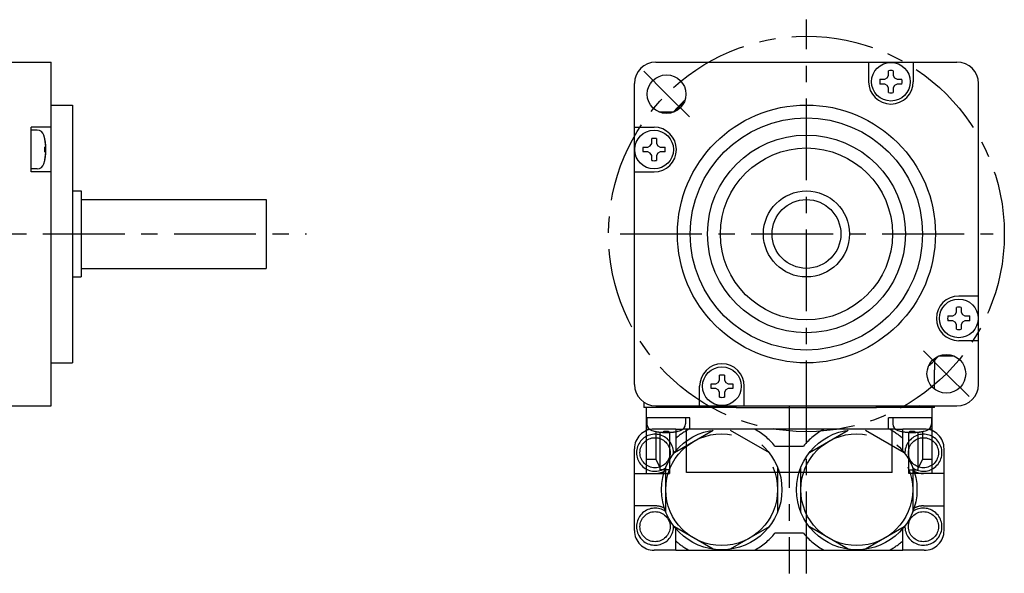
# Model space of a CAD drawing. Header units: millimetres. Extents: x 47 to 338, y 171 to 242.
# Tile 3 of 3: x 224 to 338, y 171 to 235. Entities that reach past the tile are written whole.
import ezdxf

# ---------------------------------------------------------------- set-up
doc = ezdxf.new("R2010")
doc.units = ezdxf.units.MM
doc.linetypes.add('CENTER', pattern=[50.8, 31.75, -6.35, 6.35, -6.35])
doc.linetypes.add('PHANTOM', pattern=[63.5, 31.75, -6.35, 6.35, -6.35, 6.35, -6.35])
doc.layers.add('CTR', color=2, linetype='CENTER')
doc.layers.add('PHANTOM', color=3, linetype='PHANTOM')

msp = doc.modelspace()

# ---------------------------------------------------------------- linework, layer by layer
for p, q in [((144.4, 230), (227.2, 230)), ((227.2, 190), (227.2, 230)), ((297.5, 230), (332.5, 230)), ((322.22, 230), (322.22, 227.71)), ((324.54, 228.42), (324.54, 228.98)), ((325.1, 228.98), (325.1, 228.42)), ((327.42, 230), (327.42, 227.71)), ((323.55, 227.99), (324.11, 227.99)), ((324.11, 227.99), (324.38, 228.15)), ((324.38, 228.15), (324.54, 228.42)), ((325.1, 228.42), (325.25, 228.15)), ((325.25, 228.15), (325.53, 227.99)), ((325.53, 227.99), (326.09, 227.99)), ((295, 192.5), (295, 227.5)), ((324.11, 227.43), (323.55, 227.43)), ((324.38, 227.27), (324.11, 227.43)), ((324.54, 227), (324.38, 227.27)), ((324.54, 226.44), (324.54, 227)), ((325.25, 227.27), (325.1, 227)), ((325.1, 227), (325.1, 226.44)), ((325.53, 227.43), (325.25, 227.27)), ((326.09, 227.43), (325.53, 227.43)), ((335, 192.5), (335, 227.5)), ((227.2, 225), (229.7, 225)), ((229.7, 225), (229.7, 195)), ((300.74, 225.25), (300.66, 225.25)), ((297.84, 224.2), (299.62, 224.2)), ((299.62, 224.19), (299.62, 224.2)), ((227.2, 222.42), (224.9, 222.42)), ((224.9, 217.22), (224.9, 222.42)), ((225.59, 222.07), (224.9, 222.07)), ((295, 222.42), (297.29, 222.42)), ((226.46, 221.09), (226.46, 221.12)), ((297.01, 220.53), (297.01, 221.09)), ((297.57, 221.09), (297.57, 220.53)), ((226.46, 220.1), (226.55, 220.1)), ((226.46, 219.54), (226.46, 220.1)), ((296.02, 220.1), (296.58, 220.1)), ((296.58, 220.1), (296.85, 220.25)), ((296.85, 220.25), (297.01, 220.53)), ((297.57, 220.53), (297.73, 220.25)), ((297.73, 220.25), (298, 220.1)), ((298, 220.1), (298.56, 220.1)), ((226.55, 219.54), (226.46, 219.54)), ((296.58, 219.54), (296.02, 219.54)), ((296.85, 219.38), (296.58, 219.54)), ((297.01, 219.11), (296.85, 219.38)), ((297.01, 218.55), (297.01, 219.11)), ((297.73, 219.38), (297.57, 219.11)), ((297.57, 219.11), (297.57, 218.55)), ((298, 219.54), (297.73, 219.38)), ((298.56, 219.54), (298, 219.54)), ((225.59, 217.57), (224.9, 217.57)), ((226.46, 218.52), (226.46, 218.55)), ((227.2, 217.22), (224.9, 217.22)), ((295, 217.22), (297.29, 217.22)), ((229.7, 215), (230.7, 215)), ((230.7, 215), (230.7, 205)), ((230.7, 214), (252.2, 214)), ((252.2, 214), (252.2, 206)), ((229.7, 205), (230.7, 205)), ((230.7, 206), (252.2, 206)), ((335, 202.78), (332.71, 202.78)), ((332.43, 200.89), (332.43, 201.45)), ((332.99, 201.45), (332.99, 200.89)), ((331.44, 200.46), (332, 200.46)), ((332, 200.46), (332.27, 200.62)), ((332.27, 200.62), (332.43, 200.89)), ((332.99, 200.89), (333.15, 200.62)), ((333.15, 200.62), (333.42, 200.46)), ((333.42, 200.46), (333.98, 200.46)), ((332, 199.9), (331.44, 199.9)), ((332.27, 199.75), (332, 199.9)), ((332.43, 199.47), (332.27, 199.75)), ((332.43, 198.91), (332.43, 199.47)), ((333.15, 199.75), (332.99, 199.47)), ((332.99, 199.47), (332.99, 198.91)), ((333.42, 199.9), (333.15, 199.75)), ((333.98, 199.9), (333.42, 199.9)), ((335, 197.58), (332.71, 197.58)), ((330.38, 195.81), (330.38, 195.8)), ((332.16, 195.8), (330.38, 195.8)), ((227.2, 195), (229.7, 195)), ((329.26, 194.75), (329.34, 194.75)), ((329.9, 195.29), (329.9, 194.19)), ((304.9, 193), (304.9, 193.56)), ((305.46, 193.56), (305.46, 193)), ((329.9, 191.95), (329.9, 194.19)), ((302.58, 190), (302.58, 192.29)), ((303.91, 192.57), (304.47, 192.57)), ((304.47, 192.57), (304.75, 192.73)), ((304.75, 192.73), (304.9, 193)), ((305.46, 193), (305.62, 192.73)), ((305.62, 192.73), (305.89, 192.57)), ((305.89, 192.57), (306.45, 192.57)), ((307.78, 190), (307.78, 192.29)), ((304.47, 192.01), (303.91, 192.01)), ((304.75, 191.85), (304.47, 192.01)), ((304.9, 191.58), (304.75, 191.85)), ((304.9, 191.02), (304.9, 191.58)), ((305.62, 191.85), (305.46, 191.58)), ((305.46, 191.58), (305.46, 191.02)), ((305.89, 192.01), (305.62, 191.85)), ((306.45, 192.01), (305.89, 192.01)), ((189.2, 190), (227.2, 190)), ((296.1, 190.43), (296.1, 189.8)), ((297.5, 190), (332.5, 190)), ((301.67, 189.97), (301.67, 190)), ((301.67, 189.97), (301.8, 190)), ((328.33, 189.97), (328.2, 190)), ((328.33, 190), (328.33, 189.97)), ((329.9, 189.8), (329.9, 190)), ((306.85, 189.8), (296.1, 189.8)), ((296.4, 182.15), (296.4, 189.8)), ((301.67, 189.97), (306.85, 189.97)), ((306.85, 189.8), (306.85, 189.97)), ((306.85, 189.8), (323.15, 189.8)), ((323.15, 189.97), (328.33, 189.97)), ((323.15, 189.8), (323.15, 189.97)), ((329.9, 189.8), (323.15, 189.8)), ((329.6, 182.15), (329.6, 189.8)), ((301.45, 188.6), (296.4, 188.6)), ((296.45, 188.6), (296.45, 187.91)), ((300.95, 188.6), (300.95, 187.91)), ((301.45, 187.3), (301.45, 188.6)), ((329.6, 188.6), (324.55, 188.6)), ((324.55, 187.3), (324.55, 188.6)), ((325.05, 188.6), (325.05, 187.91)), ((329.55, 188.6), (329.55, 187.91)), ((296.4, 187.3), (296.73, 187.3)), ((297.4, 187.04), (297.43, 187.04)), ((297.49, 187.03), (297.49, 183.76)), ((298, 182.55), (298, 186.95)), ((298.42, 186.95), (298.42, 187.04)), ((298.42, 187.04), (298.98, 187.04)), ((298.98, 187.04), (298.98, 186.95)), ((299.1, 186.92), (299.1, 182.15)), ((299.97, 187.04), (300, 187.04)), ((325.33, 187.3), (300.67, 187.3)), ((301.05, 182.25), (301.05, 187.3)), ((324.95, 182.25), (324.95, 187.3)), ((326, 187.04), (326.03, 187.04)), ((326.9, 182.15), (326.9, 186.92)), ((327.02, 187.04), (327.58, 187.04)), ((327.02, 186.95), (327.02, 187.04)), ((327.58, 187.04), (327.58, 186.95)), ((328, 182.55), (328, 186.95)), ((328.51, 187.03), (328.51, 183.76)), ((328.57, 187.04), (328.6, 187.04)), ((329.6, 187.3), (329.27, 187.3)), ((297.49, 183.76), (296.4, 183.76)), ((297.49, 183.76), (298, 182.81)), ((328.51, 183.76), (328, 182.81)), ((329.6, 183.76), (328.51, 183.76)), ((296.4, 182.15), (299.1, 182.15)), ((299.1, 182.55), (298, 182.55)), ((324.95, 182.25), (301.05, 182.25)), ((326.9, 182.55), (328, 182.55)), ((329.6, 182.15), (326.9, 182.15))]:
    msp.add_line(p, q)
for centre, radius in [((324.82, 227.71), 2.25), ((298.74, 226.26), 2.25), ((315, 210), 15), ((315, 210), 13.5), ((297.29, 219.82), 2.25), ((315, 210), 11.5), ((315, 210), 10), ((315, 210), 5), ((315, 210), 4), ((332.71, 200.18), 2.25), ((331.26, 193.74), 2.25), ((305.18, 192.29), 2.25)]:
    msp.add_circle(centre, radius)
for centre, radius, start, end in [((297.5, 227.5), 2.5, 90, 180), ((324.82, 227.71), 1.3, 77.5619, 102.4381), ((332.5, 227.5), 2.5, 0, 90), ((324.82, 227.71), 1.3, 167.5619, 192.4381), ((324.82, 227.71), 1.3, 347.5619, 12.4381), ((324.82, 227.71), 2.6, 180, 0), ((315, 210), 21, 132.3626, 137.4533), ((324.82, 227.71), 1.3, 257.5619, 282.4381), ((315, 210), 20.93, 133.2438, 137.2898), ((225.59, 221.27), 0.8, 16.1914, 90), ((297.29, 219.82), 2.6, 270, 90), ((220.6, 219.82), 6, 343.8086, 16.1914), ((220.6, 219.82), 5.99, 6.8011, 12.2286), ((297.29, 219.82), 1.3, 77.5619, 102.4381), ((297.29, 219.82), 1.3, 167.5619, 192.4381), ((297.29, 219.82), 1.3, 347.5619, 12.4381), ((220.6, 219.82), 5.99, 347.7714, 353.1989), ((225.59, 218.37), 0.8, 270, 343.8086), ((297.29, 219.82), 1.3, 257.5619, 282.4381), ((332.71, 200.18), 2.6, 90, 270), ((332.71, 200.18), 1.3, 77.5619, 102.4381), ((332.71, 200.18), 1.3, 167.5619, 192.4381), ((332.71, 200.18), 1.3, 347.5619, 12.4381), ((332.71, 200.18), 1.3, 257.5619, 282.4381), ((315, 210), 20.93, 313.2438, 317.2898), ((305.18, 192.29), 2.6, 0, 180), ((305.18, 192.29), 1.3, 77.5619, 102.4381), ((297.5, 192.5), 2.5, 180, 270), ((305.18, 192.29), 1.3, 167.5619, 192.4381), ((305.18, 192.29), 1.3, 347.5619, 12.4381), ((332.5, 192.5), 2.5, 270, 0), ((305.18, 192.29), 1.3, 257.5619, 282.4381), ((297.25, 187.91), 0.8, 180, 253.8086), ((300.15, 187.91), 0.8, 286.1914, 0), ((325.85, 187.91), 0.8, 180, 253.8086), ((328.75, 187.91), 0.8, 286.1914, 0), ((298.7, 192.9), 6, 253.8086, 286.1914), ((298.7, 192.9), 5.99, 257.7714, 263.1989), ((298.7, 192.9), 5.99, 276.8011, 282.2286), ((327.3, 192.9), 6, 253.8086, 286.1914), ((327.3, 192.9), 5.99, 257.7714, 263.1989), ((327.3, 192.9), 5.99, 276.8011, 282.2286)]:
    msp.add_arc(centre, radius, start, end)
for points, knots in [([(226.57, 220.25), (226.57, 220.26), (226.57, 220.27), (226.57, 220.27), (226.57, 220.28), (226.57, 220.28), (226.57, 220.29), (226.57, 220.29), (226.57, 220.29), (226.57, 220.3), (226.57, 220.31), (226.57, 220.32), (226.57, 220.33), (226.56, 220.34), (226.56, 220.34), (226.56, 220.35), (226.56, 220.35), (226.56, 220.35), (226.56, 220.35), (226.56, 220.36), (226.56, 220.37), (226.56, 220.37), (226.56, 220.38), (226.56, 220.38), (226.56, 220.38), (226.56, 220.38), (226.56, 220.39), (226.56, 220.39), (226.56, 220.4), (226.56, 220.41), (226.56, 220.42), (226.56, 220.43), (226.56, 220.43), (226.56, 220.43), (226.56, 220.44), (226.56, 220.44), (226.56, 220.45), (226.56, 220.45), (226.56, 220.46), (226.56, 220.47), (226.56, 220.47), (226.56, 220.47), (226.56, 220.48), (226.56, 220.48), (226.55, 220.49), (226.55, 220.5), (226.55, 220.51), (226.55, 220.52), (226.55, 220.53)], [0, 0, 0, 0, 0.0625, 0.09375, 0.125, 0.140625, 0.15625, 0.164062, 0.171875, 0.1875, 0.21875, 0.25, 0.28125, 0.3125, 0.328125, 0.335938, 0.34375, 0.359375, 0.375, 0.40625, 0.4375, 0.46875, 0.484375, 0.492188, 0.5, 0.507812, 0.515625, 0.53125, 0.5625, 0.59375, 0.625, 0.640625, 0.65625, 0.664062, 0.671875, 0.6875, 0.71875, 0.75, 0.78125, 0.8125, 0.828125, 0.835938, 0.84375, 0.859375, 0.875, 0.90625, 0.9375, 1, 1, 1, 1]), ([(226.55, 220.1), (226.55, 220.1), (226.55, 220.11), (226.55, 220.11), (226.55, 220.12), (226.55, 220.12), (226.56, 220.12), (226.56, 220.13), (226.56, 220.13), (226.56, 220.14), (226.56, 220.14), (226.56, 220.15), (226.56, 220.15), (226.56, 220.15), (226.56, 220.16), (226.56, 220.16), (226.56, 220.17), (226.56, 220.17), (226.56, 220.17), (226.56, 220.17), (226.56, 220.18), (226.56, 220.18), (226.56, 220.19), (226.56, 220.19), (226.56, 220.2), (226.56, 220.2), (226.56, 220.2), (226.56, 220.21), (226.57, 220.21), (226.57, 220.22), (226.57, 220.22), (226.57, 220.22), (226.57, 220.22), (226.57, 220.23), (226.57, 220.23), (226.57, 220.24), (226.57, 220.25), (226.57, 220.25)], [0, 0, 0, 0, 0.0625, 0.125, 0.15625, 0.171875, 0.1875, 0.21875, 0.25, 0.28125, 0.3125, 0.328125, 0.34375, 0.375, 0.40625, 0.4375, 0.46875, 0.484375, 0.5, 0.515625, 0.53125, 0.5625, 0.59375, 0.625, 0.65625, 0.671875, 0.6875, 0.71875, 0.75, 0.78125, 0.8125, 0.828125, 0.84375, 0.859375, 0.875, 0.9375, 1, 1, 1, 1]), ([(226.57, 219.38), (226.57, 219.38), (226.57, 219.39), (226.57, 219.39), (226.57, 219.4), (226.57, 219.4), (226.57, 219.41), (226.57, 219.41), (226.57, 219.42), (226.57, 219.42), (226.56, 219.43), (226.56, 219.43), (226.56, 219.43), (226.56, 219.44), (226.56, 219.44), (226.56, 219.45), (226.56, 219.45), (226.56, 219.45), (226.56, 219.45), (226.56, 219.46), (226.56, 219.46), (226.56, 219.46), (226.56, 219.47), (226.56, 219.48), (226.56, 219.48), (226.56, 219.49), (226.56, 219.49), (226.56, 219.49), (226.56, 219.49), (226.56, 219.5), (226.56, 219.5), (226.56, 219.5), (226.56, 219.51), (226.56, 219.51), (226.55, 219.52), (226.55, 219.53), (226.55, 219.53), (226.55, 219.54)], [0, 0, 0, 0, 0.0625, 0.125, 0.15625, 0.171875, 0.1875, 0.21875, 0.25, 0.28125, 0.3125, 0.328125, 0.34375, 0.375, 0.40625, 0.4375, 0.46875, 0.484375, 0.5, 0.515625, 0.53125, 0.5625, 0.59375, 0.625, 0.65625, 0.671875, 0.6875, 0.71875, 0.75, 0.78125, 0.8125, 0.828125, 0.84375, 0.859375, 0.875, 0.9375, 1, 1, 1, 1]), ([(226.55, 219.11), (226.55, 219.11), (226.55, 219.12), (226.55, 219.13), (226.55, 219.13), (226.55, 219.14), (226.55, 219.14), (226.55, 219.14), (226.55, 219.15), (226.56, 219.15), (226.56, 219.16), (226.56, 219.17), (226.56, 219.18), (226.56, 219.19), (226.56, 219.2), (226.56, 219.2), (226.56, 219.2), (226.56, 219.2), (226.56, 219.21), (226.56, 219.21), (226.56, 219.22), (226.56, 219.23), (226.56, 219.23), (226.56, 219.23), (226.56, 219.23), (226.56, 219.24), (226.56, 219.24), (226.56, 219.25), (226.56, 219.25), (226.56, 219.26), (226.56, 219.27), (226.56, 219.28), (226.56, 219.28), (226.56, 219.29), (226.56, 219.29), (226.56, 219.29), (226.56, 219.3), (226.57, 219.31), (226.57, 219.31), (226.57, 219.32), (226.57, 219.32), (226.57, 219.32), (226.57, 219.33), (226.57, 219.33), (226.57, 219.34), (226.57, 219.35), (226.57, 219.36), (226.57, 219.37), (226.57, 219.38)], [0, 0, 0, 0, 0.0625, 0.09375, 0.125, 0.140625, 0.15625, 0.164062, 0.171875, 0.1875, 0.21875, 0.25, 0.28125, 0.3125, 0.328125, 0.335938, 0.34375, 0.359375, 0.375, 0.40625, 0.4375, 0.46875, 0.484375, 0.492188, 0.5, 0.507812, 0.515625, 0.53125, 0.5625, 0.59375, 0.625, 0.640625, 0.65625, 0.664062, 0.671875, 0.6875, 0.71875, 0.75, 0.78125, 0.8125, 0.828125, 0.835938, 0.84375, 0.859375, 0.875, 0.90625, 0.9375, 1, 1, 1, 1]), ([(297.99, 186.95), (297.99, 186.95), (298, 186.95), (298.01, 186.95), (298.02, 186.95), (298.02, 186.95), (298.02, 186.95), (298.03, 186.95), (298.03, 186.95), (298.03, 186.94), (298.04, 186.94), (298.05, 186.94), (298.06, 186.94), (298.07, 186.94), (298.08, 186.94), (298.08, 186.94), (298.08, 186.94), (298.09, 186.94), (298.09, 186.94), (298.1, 186.94), (298.1, 186.94), (298.11, 186.94), (298.11, 186.94), (298.11, 186.94), (298.12, 186.94), (298.12, 186.94), (298.12, 186.94), (298.13, 186.94), (298.14, 186.94), (298.15, 186.94), (298.16, 186.94), (298.16, 186.94), (298.17, 186.94), (298.17, 186.94), (298.17, 186.94), (298.18, 186.94), (298.18, 186.94), (298.19, 186.93), (298.2, 186.93), (298.2, 186.93), (298.2, 186.93), (298.21, 186.93), (298.21, 186.93), (298.22, 186.93), (298.22, 186.93), (298.23, 186.93), (298.25, 186.93), (298.26, 186.93), (298.26, 186.93)], [0, 0, 0, 0, 0.0625, 0.09375, 0.125, 0.140625, 0.15625, 0.164062, 0.171875, 0.1875, 0.21875, 0.25, 0.28125, 0.3125, 0.328125, 0.335938, 0.34375, 0.359375, 0.375, 0.40625, 0.4375, 0.46875, 0.484375, 0.492188, 0.5, 0.507812, 0.515625, 0.53125, 0.5625, 0.59375, 0.625, 0.640625, 0.65625, 0.664062, 0.671875, 0.6875, 0.71875, 0.75, 0.78125, 0.8125, 0.828125, 0.835938, 0.84375, 0.859375, 0.875, 0.90625, 0.9375, 1, 1, 1, 1]), ([(298.26, 186.93), (298.27, 186.93), (298.27, 186.93), (298.28, 186.93), (298.28, 186.93), (298.28, 186.93), (298.29, 186.93), (298.29, 186.93), (298.3, 186.93), (298.31, 186.93), (298.31, 186.94), (298.31, 186.94), (298.32, 186.94), (298.32, 186.94), (298.32, 186.94), (298.33, 186.94), (298.33, 186.94), (298.33, 186.94), (298.34, 186.94), (298.34, 186.94), (298.34, 186.94), (298.35, 186.94), (298.35, 186.94), (298.36, 186.94), (298.36, 186.94), (298.37, 186.94), (298.37, 186.94), (298.37, 186.94), (298.38, 186.94), (298.38, 186.94), (298.38, 186.94), (298.39, 186.94), (298.39, 186.94), (298.39, 186.94), (298.4, 186.95), (298.41, 186.95), (298.42, 186.95), (298.42, 186.95)], [0, 0, 0, 0, 0.0625, 0.125, 0.15625, 0.171875, 0.1875, 0.21875, 0.25, 0.28125, 0.3125, 0.328125, 0.34375, 0.375, 0.40625, 0.4375, 0.46875, 0.484375, 0.5, 0.515625, 0.53125, 0.5625, 0.59375, 0.625, 0.65625, 0.671875, 0.6875, 0.71875, 0.75, 0.78125, 0.8125, 0.828125, 0.84375, 0.859375, 0.875, 0.9375, 1, 1, 1, 1]), ([(298.98, 186.95), (298.98, 186.95), (298.99, 186.95), (298.99, 186.95), (299, 186.95), (299, 186.95), (299.01, 186.94), (299.01, 186.94), (299.02, 186.94), (299.02, 186.94), (299.03, 186.94), (299.03, 186.94), (299.03, 186.94), (299.04, 186.94), (299.04, 186.94), (299.04, 186.94), (299.05, 186.94), (299.05, 186.94), (299.05, 186.94), (299.06, 186.94), (299.06, 186.94), (299.06, 186.94), (299.07, 186.94), (299.08, 186.94), (299.08, 186.94), (299.08, 186.94), (299.09, 186.94), (299.09, 186.94), (299.09, 186.93), (299.1, 186.93), (299.1, 186.93), (299.1, 186.93), (299.11, 186.93), (299.11, 186.93), (299.12, 186.93), (299.12, 186.93), (299.13, 186.93), (299.14, 186.93)], [0, 0, 0, 0, 0.0625, 0.125, 0.15625, 0.171875, 0.1875, 0.21875, 0.25, 0.28125, 0.3125, 0.328125, 0.34375, 0.375, 0.40625, 0.4375, 0.46875, 0.484375, 0.5, 0.515625, 0.53125, 0.5625, 0.59375, 0.625, 0.65625, 0.671875, 0.6875, 0.71875, 0.75, 0.78125, 0.8125, 0.828125, 0.84375, 0.859375, 0.875, 0.9375, 1, 1, 1, 1]), ([(299.14, 186.93), (299.14, 186.93), (299.15, 186.93), (299.16, 186.93), (299.16, 186.93), (299.17, 186.93), (299.17, 186.93), (299.17, 186.93), (299.18, 186.93), (299.18, 186.93), (299.19, 186.93), (299.2, 186.93), (299.21, 186.93), (299.22, 186.94), (299.22, 186.94), (299.23, 186.94), (299.23, 186.94), (299.23, 186.94), (299.24, 186.94), (299.24, 186.94), (299.25, 186.94), (299.26, 186.94), (299.26, 186.94), (299.26, 186.94), (299.26, 186.94), (299.27, 186.94), (299.27, 186.94), (299.28, 186.94), (299.28, 186.94), (299.29, 186.94), (299.3, 186.94), (299.31, 186.94), (299.31, 186.94), (299.32, 186.94), (299.32, 186.94), (299.32, 186.94), (299.33, 186.94), (299.34, 186.94), (299.34, 186.94), (299.35, 186.94), (299.35, 186.94), (299.35, 186.94), (299.36, 186.94), (299.36, 186.94), (299.37, 186.95), (299.38, 186.95), (299.39, 186.95), (299.4, 186.95), (299.41, 186.95)], [0, 0, 0, 0, 0.0625, 0.09375, 0.125, 0.140625, 0.15625, 0.164062, 0.171875, 0.1875, 0.21875, 0.25, 0.28125, 0.3125, 0.328125, 0.335938, 0.34375, 0.359375, 0.375, 0.40625, 0.4375, 0.46875, 0.484375, 0.492188, 0.5, 0.507812, 0.515625, 0.53125, 0.5625, 0.59375, 0.625, 0.640625, 0.65625, 0.664062, 0.671875, 0.6875, 0.71875, 0.75, 0.78125, 0.8125, 0.828125, 0.835938, 0.84375, 0.859375, 0.875, 0.90625, 0.9375, 1, 1, 1, 1]), ([(326.59, 186.95), (326.59, 186.95), (326.6, 186.95), (326.61, 186.95), (326.62, 186.95), (326.62, 186.95), (326.62, 186.95), (326.63, 186.95), (326.63, 186.95), (326.63, 186.94), (326.64, 186.94), (326.65, 186.94), (326.66, 186.94), (326.67, 186.94), (326.68, 186.94), (326.68, 186.94), (326.68, 186.94), (326.69, 186.94), (326.69, 186.94), (326.7, 186.94), (326.7, 186.94), (326.71, 186.94), (326.71, 186.94), (326.71, 186.94), (326.72, 186.94), (326.72, 186.94), (326.72, 186.94), (326.73, 186.94), (326.74, 186.94), (326.75, 186.94), (326.76, 186.94), (326.76, 186.94), (326.77, 186.94), (326.77, 186.94), (326.77, 186.94), (326.78, 186.94), (326.78, 186.94), (326.79, 186.93), (326.8, 186.93), (326.8, 186.93), (326.8, 186.93), (326.81, 186.93), (326.81, 186.93), (326.82, 186.93), (326.82, 186.93), (326.83, 186.93), (326.85, 186.93), (326.86, 186.93), (326.86, 186.93)], [0, 0, 0, 0, 0.0625, 0.09375, 0.125, 0.140625, 0.15625, 0.164062, 0.171875, 0.1875, 0.21875, 0.25, 0.28125, 0.3125, 0.328125, 0.335938, 0.34375, 0.359375, 0.375, 0.40625, 0.4375, 0.46875, 0.484375, 0.492188, 0.5, 0.507812, 0.515625, 0.53125, 0.5625, 0.59375, 0.625, 0.640625, 0.65625, 0.664062, 0.671875, 0.6875, 0.71875, 0.75, 0.78125, 0.8125, 0.828125, 0.835938, 0.84375, 0.859375, 0.875, 0.90625, 0.9375, 1, 1, 1, 1]), ([(326.86, 186.93), (326.87, 186.93), (326.87, 186.93), (326.88, 186.93), (326.88, 186.93), (326.88, 186.93), (326.89, 186.93), (326.89, 186.93), (326.9, 186.93), (326.91, 186.93), (326.91, 186.94), (326.91, 186.94), (326.92, 186.94), (326.92, 186.94), (326.92, 186.94), (326.93, 186.94), (326.93, 186.94), (326.93, 186.94), (326.94, 186.94), (326.94, 186.94), (326.94, 186.94), (326.95, 186.94), (326.95, 186.94), (326.96, 186.94), (326.96, 186.94), (326.97, 186.94), (326.97, 186.94), (326.97, 186.94), (326.98, 186.94), (326.98, 186.94), (326.98, 186.94), (326.99, 186.94), (326.99, 186.94), (326.99, 186.94), (327, 186.95), (327.01, 186.95), (327.02, 186.95), (327.02, 186.95)], [0, 0, 0, 0, 0.0625, 0.125, 0.15625, 0.171875, 0.1875, 0.21875, 0.25, 0.28125, 0.3125, 0.328125, 0.34375, 0.375, 0.40625, 0.4375, 0.46875, 0.484375, 0.5, 0.515625, 0.53125, 0.5625, 0.59375, 0.625, 0.65625, 0.671875, 0.6875, 0.71875, 0.75, 0.78125, 0.8125, 0.828125, 0.84375, 0.859375, 0.875, 0.9375, 1, 1, 1, 1]), ([(327.58, 186.95), (327.58, 186.95), (327.59, 186.95), (327.59, 186.95), (327.6, 186.95), (327.6, 186.95), (327.61, 186.94), (327.61, 186.94), (327.62, 186.94), (327.62, 186.94), (327.63, 186.94), (327.63, 186.94), (327.63, 186.94), (327.64, 186.94), (327.64, 186.94), (327.64, 186.94), (327.65, 186.94), (327.65, 186.94), (327.65, 186.94), (327.66, 186.94), (327.66, 186.94), (327.66, 186.94), (327.67, 186.94), (327.68, 186.94), (327.68, 186.94), (327.68, 186.94), (327.69, 186.94), (327.69, 186.94), (327.69, 186.93), (327.7, 186.93), (327.7, 186.93), (327.7, 186.93), (327.71, 186.93), (327.71, 186.93), (327.72, 186.93), (327.72, 186.93), (327.73, 186.93), (327.74, 186.93)], [0, 0, 0, 0, 0.0625, 0.125, 0.15625, 0.171875, 0.1875, 0.21875, 0.25, 0.28125, 0.3125, 0.328125, 0.34375, 0.375, 0.40625, 0.4375, 0.46875, 0.484375, 0.5, 0.515625, 0.53125, 0.5625, 0.59375, 0.625, 0.65625, 0.671875, 0.6875, 0.71875, 0.75, 0.78125, 0.8125, 0.828125, 0.84375, 0.859375, 0.875, 0.9375, 1, 1, 1, 1]), ([(327.74, 186.93), (327.74, 186.93), (327.75, 186.93), (327.76, 186.93), (327.76, 186.93), (327.77, 186.93), (327.77, 186.93), (327.77, 186.93), (327.78, 186.93), (327.78, 186.93), (327.79, 186.93), (327.8, 186.93), (327.81, 186.93), (327.82, 186.94), (327.82, 186.94), (327.83, 186.94), (327.83, 186.94), (327.83, 186.94), (327.84, 186.94), (327.84, 186.94), (327.85, 186.94), (327.86, 186.94), (327.86, 186.94), (327.86, 186.94), (327.86, 186.94), (327.87, 186.94), (327.87, 186.94), (327.88, 186.94), (327.88, 186.94), (327.89, 186.94), (327.9, 186.94), (327.91, 186.94), (327.91, 186.94), (327.92, 186.94), (327.92, 186.94), (327.92, 186.94), (327.93, 186.94), (327.94, 186.94), (327.94, 186.94), (327.95, 186.94), (327.95, 186.94), (327.95, 186.94), (327.96, 186.94), (327.96, 186.94), (327.97, 186.95), (327.98, 186.95), (327.99, 186.95), (328, 186.95), (328.01, 186.95)], [0, 0, 0, 0, 0.0625, 0.09375, 0.125, 0.140625, 0.15625, 0.164062, 0.171875, 0.1875, 0.21875, 0.25, 0.28125, 0.3125, 0.328125, 0.335938, 0.34375, 0.359375, 0.375, 0.40625, 0.4375, 0.46875, 0.484375, 0.492188, 0.5, 0.507812, 0.515625, 0.53125, 0.5625, 0.59375, 0.625, 0.640625, 0.65625, 0.664062, 0.671875, 0.6875, 0.71875, 0.75, 0.78125, 0.8125, 0.828125, 0.835938, 0.84375, 0.859375, 0.875, 0.90625, 0.9375, 1, 1, 1, 1])]:
    msp.add_open_spline(points, degree=3, knots=knots)
at = {"layer": 'CTR', "ltscale": 0.3}
for p, q in [((315, 170.52), (315, 234.93)), ((298.74, 226.26), (296.08, 228.92)), ((298.74, 226.26), (301.39, 223.61)), ((119.57, 210), (256.88, 210)), ((293.33, 210), (336.7, 210)), ((331.26, 193.74), (328.61, 196.39)), ((331.26, 193.74), (333.92, 191.08)), ((313, 189.98), (313, 170.52))]:
    msp.add_line(p, q, dxfattribs=at)
msp.add_circle((315, 210), 23, dxfattribs=at)
at = {"layer": 'PHANTOM'}
for p, q in [((299.8, 187.3), (297.3, 187.3)), ((299.65, 184.58), (304.15, 187.18)), ((299.8, 187.3), (299.8, 184.76)), ((299.8, 187.3), (300.67, 187.3)), ((306.15, 187.18), (310.65, 184.58)), ((315.35, 184.58), (319.85, 187.18)), ((321.85, 187.18), (326.35, 184.58)), ((325.33, 187.3), (326.2, 187.3)), ((328.7, 187.3), (326.2, 187.3)), ((326.2, 184.76), (326.2, 187.3)), ((295, 175.5), (295, 185)), ((311.33, 185.32), (314.67, 185.32)), ((331, 175.5), (331, 185)), ((295, 182.12), (297.4, 182.12)), ((298.65, 177.65), (298.65, 182.85)), ((311.65, 182.85), (311.65, 177.65)), ((314.35, 177.65), (314.35, 182.85)), ((327.35, 182.85), (327.35, 177.65)), ((331, 182.12), (328.6, 182.12)), ((297.4, 178.38), (295, 178.38)), ((328.6, 178.38), (331, 178.38)), ((304.15, 173.32), (299.65, 175.92)), ((299.8, 173.2), (299.8, 175.74)), ((310.65, 175.92), (306.15, 173.32)), ((314.67, 175.18), (311.33, 175.18)), ((319.85, 173.32), (315.35, 175.92)), ((326.35, 175.92), (321.85, 173.32)), ((326.2, 173.2), (326.2, 175.74)), ((299.8, 173.2), (297.3, 173.2)), ((299.8, 173.2), (326.2, 173.2)), ((328.7, 173.2), (326.2, 173.2))]:
    msp.add_line(p, q, dxfattribs=at)
for centre, radius in [((305.15, 180.25), 7), ((305.15, 180.25), 6.5), ((320.85, 180.25), 7), ((320.85, 180.25), 6.5), ((297.4, 184.55), 1.75), ((328.6, 184.55), 1.75), ((297.4, 175.95), 1.75), ((328.6, 175.95), 1.75)]:
    msp.add_circle(centre, radius, dxfattribs=at)
for centre, radius, start, end in [((297.3, 185), 2.3, 90, 180), ((297.4, 184.55), 2.15, 356.9354, 304.8988), ((305.15, 180.25), 8, 118.2065, 131.9707), ((305.15, 180.25), 8, 39.3736, 61.7935), ((320.85, 180.25), 8, 118.2065, 140.6264), ((320.85, 180.25), 8, 48.0293, 61.7935), ((328.6, 184.55), 2.15, 235.1012, 183.0646), ((328.7, 185), 2.3, 0, 90), ((297.4, 184.53), 2.4, 270, 296.823), ((328.6, 184.53), 2.4, 243.177, 270), ((297.4, 175.95), 2.15, 55.1012, 3.0646), ((297.4, 175.97), 2.4, 63.177, 90), ((328.6, 175.95), 2.15, 176.9354, 124.8988), ((328.6, 175.97), 2.4, 90, 116.823), ((297.3, 175.5), 2.3, 180, 270), ((305.15, 180.25), 8, 298.2065, 320.6264), ((320.85, 180.25), 8, 219.3736, 241.7935), ((328.7, 175.5), 2.3, 270, 0), ((305.15, 180.25), 8, 228.0293, 241.7935), ((320.85, 180.25), 8, 298.2065, 311.9707)]:
    msp.add_arc(centre, radius, start, end, dxfattribs=at)

doc.saveas('drawing.dxf')
